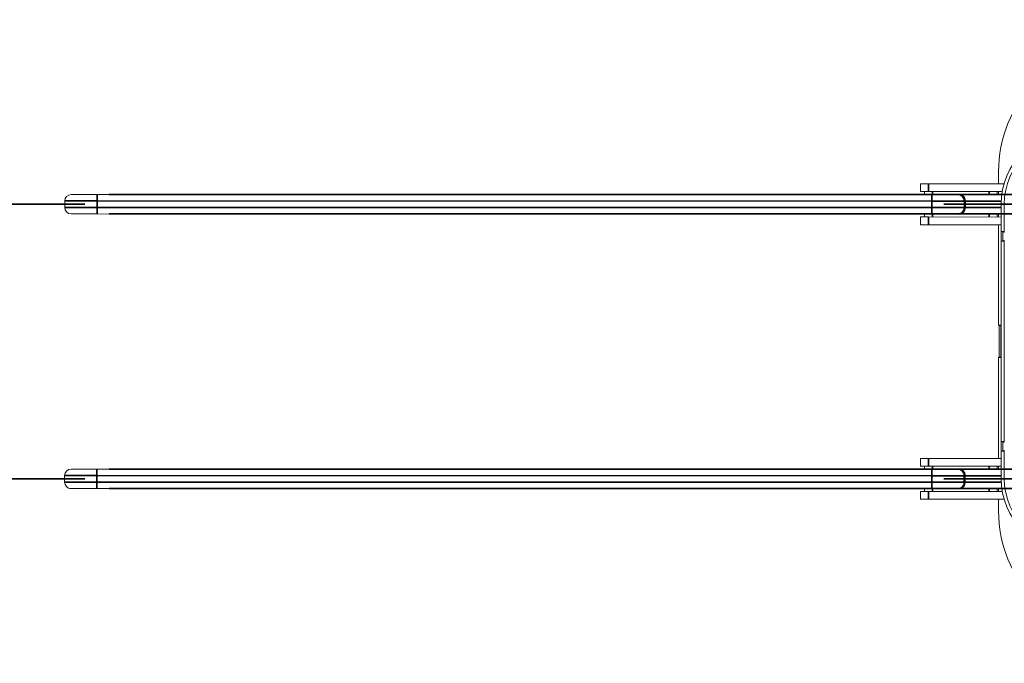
# Model space of a CAD drawing. Header units: millimetres. Extents: x 4 to 1188, y 1 to 840.
# Tile 19 of 256: x 217 to 298, y 125 to 178. Entities that reach past the tile are written whole.
import ezdxf

# ---------------------------------------------------------------- set-up
doc = ezdxf.new("R2010")
doc.units = ezdxf.units.MM
doc.layers.add('1', color=7, linetype='Continuous')
doc.styles.add('Arial Unicode MS', font='Arial Unicode MS')
doc.dimstyles.get("Standard").update_dxf_attribs({"dimtxt": 0.18, "dimasz": 0.18, "dimexe": 0.18, "dimexo": 0.0625, "dimgap": 0.09, "dimtad": 0, "dimtih": 1, "dimtoh": 1, "dimdec": 4, "dimzin": 0, "dimdsep": 46, "dimtxsty": 'Standard', "dimcen": 0.09, "dimadec": 0, "dimazin": 0, "dimtfac": 1, "dimtdec": 4, "dimtofl": 0, "dimtmove": 0, "dimatfit": 3, "dimfxl": 0, "dimtolj": 1, "dimtzin": 0, "dimarcsym": 0})

# ---------------------------------------------------------------- blocks, each defined once
blk = doc.blocks.new('_U19')
at = {"layer": '1', "color": 18, "lineweight": 35}
for p, q in [((342.978, 154.387), (342.978, 171.879)), ((224.314, 163.487), (344.978, 163.487)), ((224.313, 161.887), (344.978, 161.887))]:
    blk.add_line(p, q, dxfattribs=at)
at = {"layer": '1', "color": 18, "lineweight": 70}
for points in [[(342.978, 163.487), (342.202, 166.987), (343.754, 166.987)], [(342.978, 161.887), (343.754, 158.387), (342.202, 158.387)]]:
    blk.add_solid(points, dxfattribs=at)
at = {"layer": '1', "color": 18, "linetype": 'Continuous', "lineweight": 13, "insert": (342.525, 167.652), "char_height": 3, "attachment_point": 7, "rotation": 90, "line_spacing_factor": 1.047437, "style": 'Arial Unicode MS'}
blk.add_mtext('\\fArial Unicode MS|b0|i0;\\W1.0000;12', dxfattribs=at)
blk = doc.blocks.new('_U20')
at = {"layer": '1', "color": 18, "lineweight": 35}
for p, q in [((342.978, 148.32), (342.978, 131.503)), ((224.304, 140.82), (344.978, 140.82)), ((224.303, 139.22), (344.978, 139.22))]:
    blk.add_line(p, q, dxfattribs=at)
at = {"layer": '1', "color": 18, "lineweight": 70}
for points in [[(342.978, 140.82), (342.202, 144.32), (343.754, 144.32)], [(342.978, 139.22), (343.754, 135.72), (342.202, 135.72)]]:
    blk.add_solid(points, dxfattribs=at)
at = {"layer": '1', "color": 18, "linetype": 'Continuous', "lineweight": 13, "insert": (342.525, 131.638), "char_height": 3, "attachment_point": 7, "rotation": 90, "line_spacing_factor": 1.047437, "style": 'Arial Unicode MS'}
blk.add_mtext('\\fArial Unicode MS|b0|i0;\\W1.0000;12', dxfattribs=at)
blk = doc.blocks.new('_U23')
at = {"layer": '1', "color": 18, "lineweight": 35}
for p, q in [((293.248, 162.677), (359.839, 162.677)), ((357.839, 162.677), (357.839, 140.01)), ((293.239, 140.01), (359.839, 140.01))]:
    blk.add_line(p, q, dxfattribs=at)
at = {"layer": '1', "color": 18, "lineweight": 70}
for points in [[(357.839, 162.677), (358.615, 159.177), (357.063, 159.177)], [(357.839, 140.01), (357.063, 143.51), (358.615, 143.51)]]:
    blk.add_solid(points, dxfattribs=at)
at = {"layer": '1', "color": 18, "linetype": 'Continuous', "lineweight": 13, "insert": (356.597, 146.175), "char_height": 3, "attachment_point": 7, "rotation": 90, "line_spacing_factor": 1.047437, "style": 'Arial Unicode MS'}
blk.add_mtext('\\fArial Unicode MS|b0|i0;\\W1.0000;{\\H1.21x;(}170{\\H1.21x;)}', dxfattribs=at)
blk = doc.blocks.new('_U24')
at = {"layer": '1', "color": 18, "lineweight": 35}
for p, q in [((222.313, 162.687), (83.982, 162.687)), ((85.982, 162.687), (85.982, 140.02)), ((222.304, 140.02), (83.982, 140.02))]:
    blk.add_line(p, q, dxfattribs=at)
at = {"layer": '1', "color": 18, "lineweight": 70}
for points in [[(85.982, 162.687), (86.758, 159.187), (85.206, 159.187)], [(85.982, 140.02), (85.206, 143.52), (86.758, 143.52)]]:
    blk.add_solid(points, dxfattribs=at)
at = {"layer": '1', "color": 18, "linetype": 'Continuous', "lineweight": 13, "insert": (85.529, 148.142), "char_height": 3, "attachment_point": 7, "rotation": 90, "line_spacing_factor": 1.047437, "style": 'Arial Unicode MS'}
blk.add_mtext('\\fArial Unicode MS|b0|i0;\\W1.0000;170', dxfattribs=at)

msp = doc.modelspace()

# ---------------------------------------------------------------- linework, layer by layer
at = {"layer": '1', "color": 154, "linetype": 'Continuous', "lineweight": 13}
for p, q in [((297.7605, 164.3563), (297.7605, 165.3556)), ((291.3146, 163.724), (291.3147, 164.3573)), ((291.3147, 164.3573), (291.9814, 164.3572)), ((298.1985, 164.3563), (291.9814, 164.3572)), ((221.1802, 163.4874), (223.3135, 163.4871)), ((223.3135, 163.4871), (292.2486, 163.4772)), ((291.9813, 163.7239), (291.3146, 163.724)), ((291.6486, 163.4772), (291.6486, 163.7239)), ((298.053, 163.723), (291.9813, 163.7239)), ((292.2486, 163.4772), (294.3819, 163.4768)), ((294.5248, 163.4768), (294.3819, 163.4768)), ((294.5248, 163.4768), (297.0318, 163.4765)), ((297.6486, 163.4764), (297.0318, 163.4765)), ((297.6485, 163.4764), (298.0156, 163.4763)), ((297.6486, 163.723), (297.6486, 163.4764)), ((297.7605, 163.4762), (297.7605, 163.7229)), ((220.6467, 162.4208), (220.6468, 162.9541)), ((294.9152, 162.9434), (294.9151, 162.4101)), ((297.9649, 162.6983), (297.9649, 160.4316)), ((298.2316, 160.365), (298.2316, 162.6983)), ((223.3133, 161.8871), (221.18, 161.8874)), ((292.2484, 161.8772), (223.3133, 161.8871)), ((291.6483, 161.6306), (291.6484, 161.8772)), ((294.3817, 161.8768), (292.2484, 161.8772)), ((294.3817, 161.8768), (294.5246, 161.8768)), ((297.0315, 161.8765), (294.5246, 161.8768)), ((297.0316, 161.8765), (297.6484, 161.8764)), ((297.6484, 161.8764), (297.6483, 161.6297)), ((297.9649, 161.8763), (297.6483, 161.8764)), ((297.7605, 161.6297), (297.7605, 161.8763)), ((291.3149, 160.9973), (291.315, 161.6306)), ((291.9816, 160.9972), (291.3149, 160.9973)), ((291.315, 161.6306), (291.9817, 161.6305)), ((291.9816, 160.9972), (297.9649, 160.9963)), ((291.9817, 161.6305), (297.9649, 161.6297)), ((297.7605, 152.6985), (297.7605, 160.9962)), ((297.9649, 159.6316), (297.9649, 160.4316)), ((298.2316, 160.4316), (297.9649, 160.4316)), ((298.2316, 160.365), (298.0983, 160.365)), ((298.0983, 160.365), (298.0983, 159.6983)), ((297.9649, 159.6316), (297.9649, 143.0983)), ((298.2316, 159.6316), (297.9649, 159.6316)), ((298.0983, 159.6983), (298.2316, 159.6983)), ((298.2316, 143.0316), (298.2316, 159.6983)), ((297.7605, 152.6985), (297.9509, 152.6985)), ((297.8127, 152.6986), (297.8127, 152.6651)), ((297.9509, 152.6651), (297.8127, 152.6651)), ((297.8127, 150.0651), (297.8127, 152.6651)), ((297.9509, 152.6985), (297.9509, 150.0318)), ((297.9509, 150.0318), (297.7605, 150.0318)), ((297.7605, 141.6898), (297.7605, 150.0318)), ((297.8127, 150.0651), (297.8127, 150.0317)), ((297.9509, 150.0651), (297.8127, 150.0651)), ((297.9649, 143.0983), (297.9649, 142.2983)), ((298.2316, 143.0983), (297.9649, 143.0983)), ((297.9649, 142.2983), (297.9649, 140.0316)), ((298.2316, 142.2983), (297.9649, 142.2983)), ((298.0983, 143.0316), (298.2316, 143.0316)), ((298.0983, 142.365), (298.0983, 143.0316)), ((298.2316, 142.365), (298.0983, 142.365)), ((298.2316, 140.0316), (298.2316, 142.365)), ((291.3146, 141.0573), (291.3147, 141.6906)), ((291.3147, 141.6906), (291.9814, 141.6905)), ((297.9649, 141.6897), (291.9814, 141.6905)), ((221.1705, 140.8207), (223.3037, 140.8204)), ((223.3037, 140.8204), (292.2387, 140.8105)), ((291.9813, 141.0572), (291.3146, 141.0573)), ((291.6486, 140.8106), (291.6486, 141.0572)), ((297.9648, 141.0563), (291.9813, 141.0572)), ((292.2387, 140.8105), (294.3722, 140.8102)), ((294.3722, 140.8102), (294.3781, 140.8102)), ((294.521, 140.8102), (294.3781, 140.8102)), ((294.521, 140.8102), (297.0281, 140.8098)), ((297.6486, 140.8097), (297.0281, 140.8098)), ((297.6486, 141.0564), (297.6486, 140.8097)), ((297.6486, 140.8097), (297.9649, 140.8097)), ((297.7605, 140.8097), (297.7605, 141.0565)), ((220.637, 139.7541), (220.637, 140.2874)), ((223.3035, 139.2204), (221.1702, 139.2207)), ((292.2385, 139.2105), (223.3035, 139.2204)), ((291.6483, 138.9639), (291.6484, 139.2106)), ((294.372, 139.2102), (292.2385, 139.2105)), ((294.3779, 139.2102), (294.372, 139.2102)), ((294.3779, 139.2102), (294.5208, 139.2102)), ((297.0279, 139.2098), (294.5208, 139.2102)), ((297.0279, 139.2098), (297.6484, 139.2097)), ((298.0215, 139.2097), (297.6483, 139.2097)), ((297.6484, 139.2097), (297.6483, 138.963)), ((297.7605, 138.9631), (297.7605, 139.2098)), ((291.3149, 138.3306), (291.315, 138.964)), ((291.9816, 138.3305), (291.3149, 138.3306)), ((291.315, 138.964), (291.9817, 138.9639)), ((291.9816, 138.3305), (298.2114, 138.3296)), ((291.9817, 138.9639), (298.0608, 138.963)), ((297.7605, 137.3747), (297.7605, 138.3299))]:
    msp.add_line(p, q, dxfattribs=at)
at = {"layer": '1', "color": 154, "linetype": 'Continuous', "lineweight": 35}
for p, q in [((291.9814, 164.3572), (291.9813, 163.7239)), ((223.3135, 163.4871), (223.3135, 162.9537)), ((292.2486, 163.4772), (292.2485, 162.9438)), ((292.3153, 163.7238), (292.3153, 163.4771)), ((296.9819, 163.4765), (296.982, 163.7231)), ((223.3135, 162.9537), (220.6468, 162.9541)), ((223.3135, 162.9537), (223.3134, 162.4204)), ((292.2485, 162.9438), (223.3135, 162.9537)), ((292.2484, 162.4105), (292.2485, 162.9438)), ((294.9152, 162.9434), (292.2485, 162.9438)), ((294.9866, 162.9434), (294.9152, 162.9434)), ((297.9699, 162.943), (294.9866, 162.9434)), ((294.9866, 162.9434), (294.9866, 162.4101)), ((220.6467, 162.4208), (223.3134, 162.4204)), ((223.3134, 162.4204), (223.3133, 161.8871)), ((223.3134, 162.4204), (292.2484, 162.4105)), ((292.2484, 162.4105), (292.2484, 161.8772)), ((292.2484, 162.4105), (294.9151, 162.4101)), ((292.315, 161.8771), (292.315, 161.6305)), ((294.9866, 162.4101), (294.9151, 162.4101)), ((294.9866, 162.4101), (297.9649, 162.4097)), ((296.9817, 161.6298), (296.9817, 161.8765)), ((291.9817, 161.6305), (291.9816, 160.9972)), ((291.9814, 141.6905), (291.9813, 141.0572)), ((292.3153, 141.0571), (292.3153, 140.8105)), ((296.9819, 140.8098), (296.982, 141.0565)), ((223.3036, 140.2871), (220.637, 140.2874)), ((223.3036, 140.2871), (223.3035, 139.7537)), ((292.2386, 140.2772), (223.3036, 140.2871)), ((292.2386, 139.7438), (292.2386, 140.2772)), ((294.9054, 140.2768), (292.2386, 140.2772)), ((294.9114, 140.2768), (294.9054, 140.2768)), ((294.9054, 140.2768), (294.9054, 139.7434)), ((294.9113, 139.7434), (294.9114, 140.2768)), ((294.9828, 140.2768), (294.9114, 140.2768)), ((294.9828, 140.2768), (294.9827, 139.7434)), ((297.9649, 140.2763), (294.9828, 140.2768)), ((220.637, 139.7541), (223.3035, 139.7537)), ((223.3035, 139.7537), (292.2386, 139.7438)), ((292.2386, 139.7438), (294.9054, 139.7434)), ((292.315, 139.2105), (292.315, 138.9638)), ((294.9054, 139.7434), (294.9113, 139.7434)), ((294.9827, 139.7434), (294.9113, 139.7434)), ((294.9827, 139.7434), (297.9718, 139.743)), ((296.9817, 138.9631), (296.9817, 139.2098)), ((291.9817, 138.9639), (291.9816, 138.3305))]:
    msp.add_line(p, q, dxfattribs=at)
at = {"layer": '1', "color": 154, "linetype": 'Continuous', "lineweight": 13}
for centre, radius, start, end in [((303.9649, 162.6983), 6, 90, 180), ((303.9649, 162.6983), 5.7333, 90, 180), ((221.1801, 162.954), 0.5333, 89.991764, 179.991764), ((294.3819, 162.9435), 0.5333, 359.991764, 89.991764), ((221.18, 162.4207), 0.5333, 179.991764, 269.991764), ((294.3818, 162.4102), 0.5333, 269.991764, 359.991764), ((303.9649, 140.0316), 6, 180, 270), ((303.9649, 140.0316), 5.7333, 180, 270)]:
    msp.add_arc(centre, radius, start, end, dxfattribs=at)
for centre, major_axis, ratio, start_param, end_param in [((308.16, 165.3556), (0, 10.56), 0.9848078, 0.7941248, 1.5707963), ((221.1704, 140.2874), (0, -0.5333), 1, 3.1414489, 4.7122429), ((294.3721, 140.2768), (0, 0.5333), 1, 4.7122476, 6.2830416), ((294.378, 140.2768), (0, 0.5333), 1, 4.7122452, 6.2830416), ((221.1703, 139.754), (0, -0.5333), 1, 4.7122452, 6.2830416), ((294.372, 139.7435), (0, 0.5333), 1, 3.1414489, 4.7122452), ((294.3779, 139.7435), (0, 0.5333), 1, 3.1414489, 4.7122452), ((308.16, 137.3747), (0, 10.56), 0.9848078, 1.5707963, 2.3474678)]:
    msp.add_ellipse(centre, major_axis=major_axis, ratio=ratio, start_param=start_param, end_param=end_param, dxfattribs=at)
at = {"layer": '1', "color": 154, "linetype": 'Continuous', "lineweight": 35}
for centre, major_axis, ratio, start_param, end_param in [((294.5248, 162.9435), (-0.0001, -0.5333), 0.8660254, 1.5707963, 3.1415927), ((294.5247, 162.4102), (-0.0001, -0.5333), 0.8660254, 0, 1.5707963), ((223.3036, 140.2871), (0.0001, 0.5333), 0.0000509, 0, 1.5707939), ((292.2387, 140.2772), (0.0001, 0.5333), 0.0000509, 0, 1.5707939), ((294.521, 140.2768), (-0.0001, -0.5333), 0.8659999, 1.5707963, 3.1415927), ((223.3035, 139.7537), (0.0001, 0.5333), 0.0000509, 1.5707963, 3.1415927), ((292.2386, 139.7438), (0.0001, 0.5333), 0.0000509, 1.5707963, 3.1415927), ((294.5209, 139.7435), (-0.0001, -0.5333), 0.8659999, 0, 1.5707963)]:
    msp.add_ellipse(centre, major_axis=major_axis, ratio=ratio, start_param=start_param, end_param=end_param, dxfattribs=at)

# ---------------------------------------------------------------- dimensions: what is measured, and where the dimension line sits
at = {"layer": '1', "color": 18, "linetype": 'Continuous', "lineweight": 13}
for base, p1, p2, override, picture, middle in [((342.9783, 161.8871), (223.3135, 163.4871), (223.3133, 161.8871), {"dimtxt": 3, "dimasz": 3.5, "dimexe": 2, "dimexo": 1, "dimgap": 1.5, "dimtad": 1, "dimtih": 0, "dimtoh": 0, "dimdec": 2, "dimlfac": 7.5, "dimzin": 8, "dimdsep": 44, "dimlunit": 2, "dimtxsty": 'Arial Unicode MS', "dimsah": 1, "dimse1": 0, "dimse2": 0, "dimsd1": 0, "dimsd2": 0, "dimclrd": 18, "dimclre": 18, "dimclrt": 18, "dimtol": 0, "dimtm": -0.1, "dimtfac": 0.666667, "dimtdec": 2, "dimtofl": 1, "dimtmove": 0, "dimtzin": 8, "dimlwd": 35, "dimlwe": 35}, '_U19', (342.9783, 177.9156)), ((85.9819, 140.0204), (223.3134, 162.6871), (223.3036, 140.0204), {"dimtxt": 3, "dimasz": 3.5, "dimexe": 2, "dimexo": 1, "dimgap": 1.5, "dimtad": 1, "dimtih": 0, "dimtoh": 0, "dimdec": 2, "dimlfac": 7.5, "dimzin": 8, "dimdsep": 44, "dimlunit": 2, "dimtxsty": 'Arial Unicode MS', "dimsah": 1, "dimse1": 0, "dimse2": 0, "dimsd1": 0, "dimsd2": 0, "dimclrd": 18, "dimclre": 18, "dimclrt": 18, "dimtol": 0, "dimtm": -0.1, "dimtfac": 0.666667, "dimtdec": 2, "dimtofl": 1, "dimtmove": 0, "dimtzin": 8, "dimlwd": 35, "dimlwe": 35}, '_U24', (85.9819, 151.3537)), ((357.8394, 140.0105), (292.2485, 162.6772), (292.2386, 140.0105), {"dimtxt": 3, "dimasz": 3.5, "dimexe": 2, "dimexo": 1, "dimgap": 1.5, "dimtad": 1, "dimtih": 0, "dimtoh": 0, "dimdec": 2, "dimlfac": 7.5, "dimzin": 8, "dimdsep": 44, "dimlunit": 2, "dimpost": '(<>)', "dimtxsty": 'Arial Unicode MS', "dimsah": 1, "dimse1": 0, "dimse2": 0, "dimsd1": 0, "dimsd2": 0, "dimclrd": 18, "dimclre": 18, "dimclrt": 18, "dimtm": -0.1, "dimtfac": 0.666667, "dimtdec": 2, "dimtofl": 1, "dimtmove": 0, "dimtzin": 8, "dimlwd": 35, "dimlwe": 35}, '_U23', (357.8394, 151.3438)), ((342.9783, 140.8204), (223.3035, 139.2204), (223.3037, 140.8204), {"dimtxt": 3, "dimasz": 3.5, "dimexe": 2, "dimexo": 1, "dimgap": 1.5, "dimtad": 1, "dimtih": 0, "dimtoh": 0, "dimdec": 2, "dimlfac": 7.5, "dimzin": 8, "dimdsep": 44, "dimlunit": 2, "dimtxsty": 'Arial Unicode MS', "dimsah": 1, "dimse1": 0, "dimse2": 0, "dimsd1": 0, "dimsd2": 0, "dimclrd": 18, "dimclre": 18, "dimclrt": 18, "dimtol": 0, "dimtm": -0.1, "dimtfac": 0.666667, "dimtdec": 2, "dimtofl": 1, "dimtmove": 0, "dimtzin": 8, "dimlwd": 35, "dimlwe": 35}, '_U20', (342.9783, 124.7918))]:
    dim = msp.add_linear_dim(base=base, p1=p1, p2=p2, angle=90, dimstyle='Standard', override=override, dxfattribs=at)
    dim.commit()
    dim.dimension.update_dxf_attribs({"geometry": picture, "text_midpoint": middle, "dimtype": 160})

doc.saveas('drawing.dxf')
